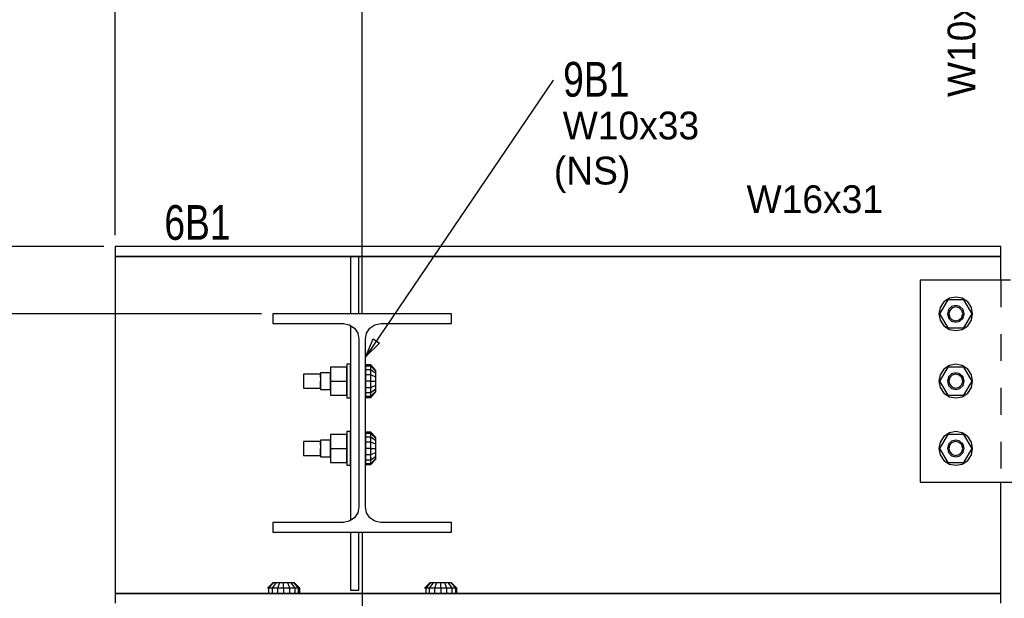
# Model space of a CAD drawing. Header units: inches. Extents: x -17.2 to 17.5, y -11.2 to 11.2.
# Tile 30 of 38: x 3.9 to 7.5, y 4.3 to 6.5. Entities that reach past the tile are written whole.
import ezdxf
from ezdxf.enums import TextEntityAlignment as Align

# ---------------------------------------------------------------- set-up
doc = ezdxf.new("R2010")
doc.units = ezdxf.units.IN
doc.header["$LTSCALE"] = 2.5
doc.header["$MEASUREMENT"] = 0
doc.linetypes.add('SDS2_5', pattern=[0.04, 0.02, -0.02])
doc.layers.add('Layer_0', color=7, linetype='Continuous')

msp = doc.modelspace()

# ---------------------------------------------------------------- linework, layer by layer
at = {"color": 1, "linetype": 'Continuous'}
for p, q in [((4.228, 5.6909), (4.228, 9.1489)), ((5.1447, 5.3993), (5.1447, 8.7947)), ((5.8535, 6.2678), (5.1587, 5.241)), ((4.1864, 5.6493), (2.656, 5.6493)), ((4.1864, 5.6493), (2.656, 5.6493)), ((4.1864, 5.6493), (3.0101, 5.6493)), ((4.7714, 5.3993), (3.0101, 5.3993)), ((5.1587, 5.241), (5.1851, 5.3063)), ((5.1851, 5.3063), (5.2095, 5.2898)), ((5.2095, 5.2898), (5.1587, 5.241)), ((5.1587, 5.241), (5.1587, 5.241)), ((5.1447, 4.5873), (5.1447, -2.3752)), ((5.1447, 4.5873), (5.1447, -2.3752))]:
    msp.add_line(p, q, dxfattribs=at)
at = {"color": 1, "linetype": 'SDS2_5'}
msp.add_line((7.5145, 5.5243), (7.5145, 4.7743), dxfattribs=at)
at = {"layer": 'Layer_0', "color": 2, "linetype": 'Continuous'}
for p, q in [((7.5145, 5.6493), (4.228, 5.6493)), ((4.228, 5.6493), (4.228, 5.6126)), ((7.5145, 5.6126), (7.5145, 5.6493)), ((4.228, 5.6126), (7.5145, 5.6126)), ((5.1014, 5.6126), (4.228, 5.6126)), ((4.228, 5.6126), (4.228, 5.6083)), ((4.228, 5.6083), (4.228, 5.5959)), ((4.228, 5.5959), (4.228, 5.5774)), ((5.1326, 5.6126), (5.1014, 5.6126)), ((5.1014, 5.6126), (5.1014, 5.3993)), ((5.1326, 5.3993), (5.1326, 5.6126)), ((7.5145, 5.6126), (5.1326, 5.6126)), ((7.5145, 5.6083), (7.5145, 5.6126)), ((7.5145, 5.5959), (7.5145, 5.6083)), ((7.5145, 5.5774), (7.5145, 5.5959)), ((4.228, 5.5774), (4.228, 5.5555)), ((4.228, 5.5555), (4.228, 5.1912)), ((7.5145, 5.5555), (7.5145, 5.5774)), ((7.5145, 5.5243), (7.5145, 5.5555)), ((7.5512, 5.5243), (7.2159, 5.5243)), ((7.2159, 5.5243), (7.2159, 5.3993)), ((5.4764, 5.3993), (4.813, 5.3993)), ((4.813, 5.3993), (4.813, 5.363)), ((5.4764, 5.363), (5.4764, 5.3993)), ((7.2159, 5.3993), (7.2159, 5.2534)), ((4.813, 5.363), (5.0751, 5.363)), ((5.0751, 5.363), (5.0971, 5.3587)), ((5.0971, 5.3587), (5.1158, 5.3462)), ((5.1014, 5.3558), (5.1014, 4.6319)), ((5.1158, 5.3462), (5.1282, 5.3275)), ((5.1612, 5.3275), (5.1736, 5.3462)), ((5.1736, 5.3462), (5.1923, 5.3587)), ((5.1923, 5.3587), (5.2143, 5.363)), ((5.2143, 5.363), (5.4764, 5.363)), ((5.1282, 5.3275), (5.1326, 5.3055)), ((5.1326, 5.3055), (5.1326, 4.6822)), ((5.1568, 5.3055), (5.1612, 5.3275)), ((5.1568, 4.6822), (5.1568, 5.3055)), ((7.2159, 5.2534), (7.2159, 5.1493)), ((4.228, 5.1912), (4.228, 5.1373)), ((4.228, 5.1373), (4.228, 5.1073)), ((7.2159, 5.1493), (7.2159, 4.8993)), ((4.228, 5.1073), (4.228, 4.9939)), ((4.228, 4.9939), (4.228, 4.8873)), ((7.2159, 4.8993), (7.2159, 4.7743)), ((4.228, 4.8873), (4.228, 4.418)), ((7.2159, 4.7743), (7.563, 4.7743)), ((7.5145, 4.418), (7.5145, 4.7743)), ((5.1326, 4.6822), (5.1282, 4.6602)), ((5.1612, 4.6602), (5.1568, 4.6822)), ((5.1158, 4.6415), (5.0971, 4.6291)), ((5.1282, 4.6602), (5.1158, 4.6415)), ((5.1736, 4.6415), (5.1612, 4.6602)), ((5.1923, 4.6291), (5.1736, 4.6415)), ((5.0751, 4.6247), (4.813, 4.6247)), ((4.813, 4.6247), (4.813, 4.5884)), ((5.0971, 4.6291), (5.0751, 4.6247)), ((5.2143, 4.6247), (5.1923, 4.6291)), ((5.4764, 4.6247), (5.2143, 4.6247)), ((5.4764, 4.5884), (5.4764, 4.6247)), ((4.813, 4.5884), (5.4764, 4.5884)), ((5.1014, 4.5884), (5.1014, 4.373)), ((5.1326, 4.373), (5.1326, 4.5884)), ((4.228, 4.418), (4.228, 4.3962)), ((4.228, 4.3962), (4.228, 4.3777)), ((7.5145, 4.3962), (7.5145, 4.418)), ((7.5145, 4.3777), (7.5145, 4.3962)), ((4.228, 4.3777), (4.228, 4.3653)), ((4.228, 4.3653), (4.228, 4.3609)), ((7.5145, 4.3609), (4.228, 4.3609)), ((4.228, 4.3609), (4.228, 4.3243)), ((4.228, 4.3609), (4.8218, 4.3609)), ((4.8843, 4.3609), (5.4051, 4.3609)), ((5.1014, 4.373), (5.1326, 4.373)), ((5.4676, 4.3609), (7.5145, 4.3609)), ((7.5145, 4.3653), (7.5145, 4.3777)), ((7.5145, 4.3609), (7.5145, 4.3653)), ((7.5145, 4.3243), (7.5145, 4.3609))]:
    msp.add_line(p, q, dxfattribs=at)
at = {"layer": 'Layer_0', "color": 1, "linetype": 'Continuous'}
for p, q in [((7.3178, 5.4514), (7.2877, 5.3993)), ((7.3239, 5.457), (7.3036, 5.4435)), ((7.3779, 5.4514), (7.3178, 5.4514)), ((7.3478, 5.4618), (7.3239, 5.457)), ((7.3717, 5.457), (7.3478, 5.4618)), ((7.392, 5.4435), (7.3717, 5.457)), ((7.408, 5.3993), (7.3779, 5.4514)), ((7.2901, 5.4232), (7.2853, 5.3993)), ((7.3036, 5.4435), (7.2901, 5.4232)), ((7.3208, 5.4149), (7.3166, 5.3993)), ((7.3322, 5.4263), (7.3208, 5.4149)), ((7.3253, 5.4123), (7.3218, 5.3993)), ((7.3348, 5.4218), (7.3253, 5.4123)), ((7.3478, 5.4305), (7.3322, 5.4263)), ((7.3478, 5.4253), (7.3348, 5.4218)), ((7.3634, 5.4263), (7.3478, 5.4305)), ((7.3608, 5.4218), (7.3478, 5.4253)), ((7.3704, 5.4123), (7.3608, 5.4218)), ((7.3749, 5.4149), (7.3634, 5.4263)), ((7.3739, 5.3993), (7.3704, 5.4123)), ((7.3791, 5.3993), (7.3749, 5.4149)), ((7.4056, 5.4232), (7.392, 5.4435)), ((7.4103, 5.3993), (7.4056, 5.4232)), ((7.2853, 5.3993), (7.2901, 5.3754)), ((7.2877, 5.3993), (7.3178, 5.3472)), ((7.2901, 5.3754), (7.3036, 5.3551)), ((7.3166, 5.3993), (7.3208, 5.3837)), ((7.3208, 5.3837), (7.3322, 5.3722)), ((7.3218, 5.3993), (7.3253, 5.3863)), ((7.3253, 5.3863), (7.3348, 5.3767)), ((7.3322, 5.3722), (7.3478, 5.368)), ((7.3348, 5.3767), (7.3478, 5.3732)), ((7.3478, 5.3732), (7.3608, 5.3767)), ((7.3478, 5.368), (7.3634, 5.3722)), ((7.3608, 5.3767), (7.3704, 5.3863)), ((7.3634, 5.3722), (7.3749, 5.3837)), ((7.3704, 5.3863), (7.3739, 5.3993)), ((7.3749, 5.3837), (7.3791, 5.3993)), ((7.3779, 5.3472), (7.408, 5.3993)), ((7.392, 5.3551), (7.4056, 5.3754)), ((7.4056, 5.3754), (7.4103, 5.3993)), ((7.3036, 5.3551), (7.3239, 5.3415)), ((7.3178, 5.3472), (7.3779, 5.3472)), ((7.3239, 5.3415), (7.3478, 5.3368)), ((7.3478, 5.3368), (7.3717, 5.3415)), ((7.3717, 5.3415), (7.392, 5.3551)), ((5.0882, 5.2014), (5.027, 5.2014)), ((5.027, 5.2014), (5.027, 5.1493)), ((5.1012, 5.2118), (5.0882, 5.2118)), ((5.0882, 5.2118), (5.0882, 5.207)), ((5.0882, 5.207), (5.0882, 5.1935)), ((5.0882, 5.1493), (5.0882, 5.2014)), ((5.0882, 5.1935), (5.0882, 5.1732)), ((5.1012, 5.207), (5.1012, 5.2118)), ((5.1012, 5.1935), (5.1012, 5.207)), ((5.1012, 5.1732), (5.1012, 5.1935)), ((5.1765, 5.2094), (5.1569, 5.2094)), ((5.1569, 5.2094), (5.1569, 5.2048)), ((5.1765, 5.2048), (5.1569, 5.2048)), ((5.1569, 5.2048), (5.1569, 5.1918)), ((5.1765, 5.1918), (5.1569, 5.1918)), ((5.1569, 5.1918), (5.1569, 5.1723)), ((5.1765, 5.2048), (5.1765, 5.2094)), ((5.196, 5.1894), (5.1765, 5.2094)), ((5.1765, 5.1918), (5.1765, 5.2048)), ((5.196, 5.1863), (5.1765, 5.2048)), ((5.1765, 5.1723), (5.1765, 5.1918)), ((5.196, 5.1776), (5.1765, 5.1918)), ((5.196, 5.1863), (5.196, 5.1894)), ((7.3178, 5.2014), (7.2877, 5.1493)), ((7.3036, 5.1935), (7.2901, 5.1732)), ((7.3239, 5.207), (7.3036, 5.1935)), ((7.3779, 5.2014), (7.3178, 5.2014)), ((7.3478, 5.2118), (7.3239, 5.207)), ((7.3717, 5.207), (7.3478, 5.2118)), ((7.392, 5.1935), (7.3717, 5.207)), ((7.408, 5.1493), (7.3779, 5.2014)), ((7.4056, 5.1732), (7.392, 5.1935)), ((4.9901, 5.1753), (4.9276, 5.1753)), ((4.9276, 5.1753), (4.9276, 5.1718)), ((4.9276, 5.1718), (4.9276, 5.1623)), ((4.9276, 5.1623), (4.9276, 5.1493)), ((5.027, 5.1805), (4.9901, 5.1805)), ((4.9901, 5.1805), (4.9901, 5.1763)), ((4.9901, 5.1763), (4.9901, 5.1649)), ((4.9901, 5.1718), (4.9901, 5.1753)), ((4.9901, 5.1623), (4.9901, 5.1718)), ((4.9901, 5.1649), (4.9901, 5.1493)), ((5.027, 5.1763), (5.027, 5.1805)), ((5.027, 5.1649), (5.027, 5.1763)), ((5.027, 5.1493), (5.027, 5.1649)), ((5.0882, 5.1732), (5.0882, 5.1493)), ((5.1014, 5.1805), (5.1012, 5.1805)), ((5.1012, 5.1805), (5.1012, 5.1763)), ((5.1012, 5.1763), (5.1012, 5.1649)), ((5.1012, 5.1493), (5.1012, 5.1732)), ((5.1012, 5.1649), (5.1012, 5.1493)), ((5.1569, 5.1805), (5.1568, 5.1805)), ((5.1569, 5.1763), (5.1569, 5.1805)), ((5.1569, 5.1649), (5.1569, 5.1763)), ((5.1765, 5.1723), (5.1569, 5.1723)), ((5.1569, 5.1723), (5.1569, 5.1493)), ((5.1569, 5.1493), (5.1569, 5.1649)), ((5.1765, 5.1493), (5.1765, 5.1723)), ((5.196, 5.1646), (5.1765, 5.1723)), ((5.196, 5.1776), (5.196, 5.1863)), ((5.196, 5.1646), (5.196, 5.1776)), ((5.196, 5.1493), (5.196, 5.1646)), ((7.2901, 5.1732), (7.2853, 5.1493)), ((7.3208, 5.1649), (7.3166, 5.1493)), ((7.3322, 5.1763), (7.3208, 5.1649)), ((7.3253, 5.1623), (7.3218, 5.1493)), ((7.3348, 5.1718), (7.3253, 5.1623)), ((7.3478, 5.1805), (7.3322, 5.1763)), ((7.3478, 5.1753), (7.3348, 5.1718)), ((7.3634, 5.1763), (7.3478, 5.1805)), ((7.3608, 5.1718), (7.3478, 5.1753)), ((7.3704, 5.1623), (7.3608, 5.1718)), ((7.3749, 5.1649), (7.3634, 5.1763)), ((7.3739, 5.1493), (7.3704, 5.1623)), ((7.3791, 5.1493), (7.3749, 5.1649)), ((7.4103, 5.1493), (7.4056, 5.1732)), ((4.9276, 5.1493), (4.9276, 5.1363)), ((4.9276, 5.1363), (4.9276, 5.1267)), ((4.9276, 5.1267), (4.9276, 5.1232)), ((4.9276, 5.1232), (4.9901, 5.1232)), ((4.9901, 5.1493), (4.9901, 5.1337)), ((4.9901, 5.1363), (4.9901, 5.1493)), ((4.9901, 5.1267), (4.9901, 5.1363)), ((4.9901, 5.1337), (4.9901, 5.1222)), ((4.9901, 5.1232), (4.9901, 5.1267)), ((4.9901, 5.1222), (4.9901, 5.118)), ((4.9901, 5.118), (5.027, 5.118)), ((5.027, 5.1337), (5.027, 5.1493)), ((5.027, 5.1493), (5.0882, 5.1493)), ((5.027, 5.1493), (5.027, 5.0972)), ((5.027, 5.1222), (5.027, 5.1337)), ((5.027, 5.118), (5.027, 5.1222)), ((5.0882, 5.1493), (5.0882, 5.1254)), ((5.0882, 5.0972), (5.0882, 5.1493)), ((5.0882, 5.1254), (5.0882, 5.1051)), ((5.1012, 5.1254), (5.1012, 5.1493)), ((5.1012, 5.1493), (5.1012, 5.1337)), ((5.1012, 5.1337), (5.1012, 5.1222)), ((5.1012, 5.1051), (5.1012, 5.1254)), ((5.1012, 5.1222), (5.1012, 5.118)), ((5.1012, 5.118), (5.1014, 5.118)), ((5.1568, 5.118), (5.1569, 5.118)), ((5.1765, 5.1493), (5.1569, 5.1493)), ((5.1569, 5.1493), (5.1569, 5.1263)), ((5.1569, 5.1337), (5.1569, 5.1493)), ((5.1569, 5.1222), (5.1569, 5.1337)), ((5.1569, 5.1263), (5.1765, 5.1263)), ((5.1569, 5.1263), (5.1569, 5.1068)), ((5.1569, 5.118), (5.1569, 5.1222)), ((5.1765, 5.1263), (5.1765, 5.1493)), ((5.1765, 5.1493), (5.196, 5.1493)), ((5.1765, 5.1263), (5.196, 5.1339)), ((5.1765, 5.1068), (5.1765, 5.1263)), ((5.1765, 5.1068), (5.196, 5.1209)), ((5.196, 5.1339), (5.196, 5.1493)), ((5.196, 5.1209), (5.196, 5.1339)), ((5.196, 5.1122), (5.196, 5.1209)), ((7.2853, 5.1493), (7.2901, 5.1254)), ((7.2877, 5.1493), (7.3178, 5.0972)), ((7.2901, 5.1254), (7.3036, 5.1051)), ((7.3166, 5.1493), (7.3208, 5.1337)), ((7.3208, 5.1337), (7.3322, 5.1222)), ((7.3218, 5.1493), (7.3253, 5.1363)), ((7.3253, 5.1363), (7.3348, 5.1267)), ((7.3322, 5.1222), (7.3478, 5.118)), ((7.3348, 5.1267), (7.3478, 5.1232)), ((7.3478, 5.1232), (7.3608, 5.1267)), ((7.3478, 5.118), (7.3634, 5.1222)), ((7.3608, 5.1267), (7.3704, 5.1363)), ((7.3634, 5.1222), (7.3749, 5.1337)), ((7.3704, 5.1363), (7.3739, 5.1493)), ((7.3749, 5.1337), (7.3791, 5.1493)), ((7.3779, 5.0972), (7.408, 5.1493)), ((7.392, 5.1051), (7.4056, 5.1254)), ((7.4056, 5.1254), (7.4103, 5.1493)), ((5.027, 5.0972), (5.0882, 5.0972)), ((5.0882, 5.1051), (5.0882, 5.0915)), ((5.0882, 5.0915), (5.0882, 5.0868)), ((5.0882, 5.0868), (5.1012, 5.0868)), ((5.1012, 5.0915), (5.1012, 5.1051)), ((5.1012, 5.0868), (5.1012, 5.0915)), ((5.1569, 5.1068), (5.1765, 5.1068)), ((5.1569, 5.1068), (5.1569, 5.0937)), ((5.1569, 5.0937), (5.1765, 5.0937)), ((5.1569, 5.0937), (5.1569, 5.0891)), ((5.1569, 5.0891), (5.1765, 5.0891)), ((5.1765, 5.0937), (5.196, 5.1122)), ((5.1765, 5.0891), (5.196, 5.1092)), ((5.1765, 5.0937), (5.1765, 5.1068)), ((5.1765, 5.0891), (5.1765, 5.0937)), ((5.196, 5.1092), (5.196, 5.1122)), ((7.3036, 5.1051), (7.3239, 5.0915)), ((7.3178, 5.0972), (7.3779, 5.0972)), ((7.3239, 5.0915), (7.3478, 5.0868)), ((7.3478, 5.0868), (7.3717, 5.0915)), ((7.3717, 5.0915), (7.392, 5.1051)), ((5.0882, 4.9514), (5.027, 4.9514)), ((5.027, 4.9514), (5.027, 4.8993)), ((5.1012, 4.9618), (5.0882, 4.9618)), ((5.0882, 4.9618), (5.0882, 4.957)), ((5.0882, 4.957), (5.0882, 4.9435)), ((5.0882, 4.8993), (5.0882, 4.9514)), ((5.0882, 4.9435), (5.0882, 4.9232)), ((5.1012, 4.957), (5.1012, 4.9618)), ((5.1012, 4.9435), (5.1012, 4.957)), ((5.1012, 4.9232), (5.1012, 4.9435)), ((5.1765, 4.9594), (5.1569, 4.9594)), ((5.1569, 4.9594), (5.1569, 4.9548)), ((5.1765, 4.9548), (5.1569, 4.9548)), ((5.1569, 4.9548), (5.1569, 4.9418)), ((5.1765, 4.9418), (5.1569, 4.9418)), ((5.1569, 4.9418), (5.1569, 4.9223)), ((5.1765, 4.9548), (5.1765, 4.9594)), ((5.196, 4.9394), (5.1765, 4.9594)), ((5.1765, 4.9418), (5.1765, 4.9548)), ((5.196, 4.9363), (5.1765, 4.9548)), ((5.1765, 4.9223), (5.1765, 4.9418)), ((5.196, 4.9276), (5.1765, 4.9418)), ((5.196, 4.9363), (5.196, 4.9394)), ((5.196, 4.9276), (5.196, 4.9363)), ((7.3178, 4.9514), (7.2877, 4.8993)), ((7.3036, 4.9435), (7.2901, 4.9232)), ((7.3239, 4.957), (7.3036, 4.9435)), ((7.3779, 4.9514), (7.3178, 4.9514)), ((7.3478, 4.9618), (7.3239, 4.957)), ((7.3717, 4.957), (7.3478, 4.9618)), ((7.392, 4.9435), (7.3717, 4.957)), ((7.408, 4.8993), (7.3779, 4.9514)), ((7.4056, 4.9232), (7.392, 4.9435)), ((4.9901, 4.9253), (4.9276, 4.9253)), ((4.9276, 4.9253), (4.9276, 4.9218)), ((4.9276, 4.9218), (4.9276, 4.9123)), ((4.9276, 4.9123), (4.9276, 4.8993)), ((4.9276, 4.8993), (4.9276, 4.8863)), ((5.027, 4.9305), (4.9901, 4.9305)), ((4.9901, 4.9305), (4.9901, 4.9263)), ((4.9901, 4.9263), (4.9901, 4.9149)), ((4.9901, 4.9218), (4.9901, 4.9253)), ((4.9901, 4.9123), (4.9901, 4.9218)), ((4.9901, 4.9149), (4.9901, 4.8993)), ((4.9901, 4.8993), (4.9901, 4.8837)), ((4.9901, 4.8863), (4.9901, 4.8993)), ((5.027, 4.9263), (5.027, 4.9305)), ((5.027, 4.9149), (5.027, 4.9263)), ((5.027, 4.8993), (5.027, 4.9149)), ((5.027, 4.8837), (5.027, 4.8993)), ((5.027, 4.8993), (5.0882, 4.8993)), ((5.027, 4.8993), (5.027, 4.8472)), ((5.0882, 4.9232), (5.0882, 4.8993)), ((5.0882, 4.8993), (5.0882, 4.8754)), ((5.0882, 4.8472), (5.0882, 4.8993)), ((5.1014, 4.9305), (5.1012, 4.9305)), ((5.1012, 4.9305), (5.1012, 4.9263)), ((5.1012, 4.9263), (5.1012, 4.9149)), ((5.1012, 4.8993), (5.1012, 4.9232)), ((5.1012, 4.9149), (5.1012, 4.8993)), ((5.1012, 4.8754), (5.1012, 4.8993)), ((5.1012, 4.8993), (5.1012, 4.8837)), ((5.1569, 4.9305), (5.1568, 4.9305)), ((5.1569, 4.9263), (5.1569, 4.9305)), ((5.1569, 4.9149), (5.1569, 4.9263)), ((5.1765, 4.9223), (5.1569, 4.9223)), ((5.1569, 4.9223), (5.1569, 4.8993)), ((5.1569, 4.8993), (5.1569, 4.9149)), ((5.1765, 4.8993), (5.1569, 4.8993)), ((5.1569, 4.8993), (5.1569, 4.8763)), ((5.1569, 4.8837), (5.1569, 4.8993)), ((5.1765, 4.8993), (5.1765, 4.9223)), ((5.196, 4.9146), (5.1765, 4.9223)), ((5.1765, 4.8763), (5.1765, 4.8993)), ((5.1765, 4.8993), (5.196, 4.8993)), ((5.196, 4.9146), (5.196, 4.9276)), ((5.196, 4.8993), (5.196, 4.9146)), ((5.196, 4.8839), (5.196, 4.8993)), ((7.2901, 4.9232), (7.2853, 4.8993)), ((7.2853, 4.8993), (7.2901, 4.8754)), ((7.2877, 4.8993), (7.3178, 4.8472)), ((7.3208, 4.9149), (7.3166, 4.8993)), ((7.3166, 4.8993), (7.3208, 4.8837)), ((7.3322, 4.9263), (7.3208, 4.9149)), ((7.3253, 4.9123), (7.3218, 4.8993)), ((7.3218, 4.8993), (7.3253, 4.8863)), ((7.3348, 4.9218), (7.3253, 4.9123)), ((7.3478, 4.9305), (7.3322, 4.9263)), ((7.3478, 4.9253), (7.3348, 4.9218)), ((7.3634, 4.9263), (7.3478, 4.9305)), ((7.3608, 4.9218), (7.3478, 4.9253)), ((7.3704, 4.9123), (7.3608, 4.9218)), ((7.3749, 4.9149), (7.3634, 4.9263)), ((7.3739, 4.8993), (7.3704, 4.9123)), ((7.3704, 4.8863), (7.3739, 4.8993)), ((7.3791, 4.8993), (7.3749, 4.9149)), ((7.3749, 4.8837), (7.3791, 4.8993)), ((7.3779, 4.8472), (7.408, 4.8993)), ((7.4103, 4.8993), (7.4056, 4.9232)), ((7.4056, 4.8754), (7.4103, 4.8993)), ((4.9276, 4.8863), (4.9276, 4.8767)), ((4.9276, 4.8767), (4.9276, 4.8732)), ((4.9276, 4.8732), (4.9901, 4.8732)), ((4.9901, 4.8767), (4.9901, 4.8863)), ((4.9901, 4.8837), (4.9901, 4.8722)), ((4.9901, 4.8732), (4.9901, 4.8767)), ((4.9901, 4.8722), (4.9901, 4.868)), ((4.9901, 4.868), (5.027, 4.868)), ((5.027, 4.8722), (5.027, 4.8837)), ((5.027, 4.868), (5.027, 4.8722)), ((5.0882, 4.8754), (5.0882, 4.8551)), ((5.1012, 4.8837), (5.1012, 4.8722)), ((5.1012, 4.8551), (5.1012, 4.8754)), ((5.1012, 4.8722), (5.1012, 4.868)), ((5.1012, 4.868), (5.1014, 4.868)), ((5.1568, 4.868), (5.1569, 4.868)), ((5.1569, 4.8722), (5.1569, 4.8837)), ((5.1569, 4.8763), (5.1765, 4.8763)), ((5.1569, 4.8763), (5.1569, 4.8568)), ((5.1569, 4.868), (5.1569, 4.8722)), ((5.1765, 4.8763), (5.196, 4.8839)), ((5.1765, 4.8568), (5.1765, 4.8763)), ((5.1765, 4.8568), (5.196, 4.8709)), ((5.1765, 4.8437), (5.196, 4.8622)), ((5.196, 4.8709), (5.196, 4.8839)), ((5.196, 4.8622), (5.196, 4.8709)), ((5.196, 4.8592), (5.196, 4.8622)), ((7.2901, 4.8754), (7.3036, 4.8551)), ((7.3208, 4.8837), (7.3322, 4.8722)), ((7.3253, 4.8863), (7.3348, 4.8767)), ((7.3322, 4.8722), (7.3478, 4.868)), ((7.3348, 4.8767), (7.3478, 4.8732)), ((7.3478, 4.8732), (7.3608, 4.8767)), ((7.3478, 4.868), (7.3634, 4.8722)), ((7.3608, 4.8767), (7.3704, 4.8863)), ((7.3634, 4.8722), (7.3749, 4.8837)), ((7.392, 4.8551), (7.4056, 4.8754)), ((5.027, 4.8472), (5.0882, 4.8472)), ((5.0882, 4.8551), (5.0882, 4.8415)), ((5.0882, 4.8415), (5.0882, 4.8368)), ((5.0882, 4.8368), (5.1012, 4.8368)), ((5.1012, 4.8415), (5.1012, 4.8551)), ((5.1012, 4.8368), (5.1012, 4.8415)), ((5.1569, 4.8568), (5.1765, 4.8568)), ((5.1569, 4.8568), (5.1569, 4.8437)), ((5.1569, 4.8437), (5.1765, 4.8437)), ((5.1569, 4.8437), (5.1569, 4.8391)), ((5.1569, 4.8391), (5.1765, 4.8391)), ((5.1765, 4.8391), (5.196, 4.8592)), ((5.1765, 4.8437), (5.1765, 4.8568)), ((5.1765, 4.8391), (5.1765, 4.8437)), ((7.3036, 4.8551), (7.3239, 4.8415)), ((7.3178, 4.8472), (7.3779, 4.8472)), ((7.3239, 4.8415), (7.3478, 4.8368)), ((7.3478, 4.8368), (7.3717, 4.8415)), ((7.3717, 4.8415), (7.392, 4.8551)), ((4.8129, 4.4002), (4.7929, 4.3806)), ((4.816, 4.4002), (4.7975, 4.3806)), ((4.8247, 4.4002), (4.8105, 4.3806)), ((4.816, 4.4002), (4.8129, 4.4002)), ((4.8247, 4.4002), (4.816, 4.4002)), ((4.8377, 4.4002), (4.8247, 4.4002)), ((4.8377, 4.4002), (4.83, 4.3806)), ((4.853, 4.4002), (4.8377, 4.4002)), ((4.853, 4.3806), (4.853, 4.4002)), ((4.8684, 4.4002), (4.853, 4.4002)), ((4.876, 4.3806), (4.8684, 4.4002)), ((4.8814, 4.4002), (4.8684, 4.4002)), ((4.8956, 4.3806), (4.8814, 4.4002)), ((4.8901, 4.4002), (4.8814, 4.4002)), ((4.9086, 4.3806), (4.8901, 4.4002)), ((4.8931, 4.4002), (4.8901, 4.4002)), ((4.9132, 4.3806), (4.8931, 4.4002)), ((5.3963, 4.4002), (5.3762, 4.3806)), ((5.3993, 4.4002), (5.3808, 4.3806)), ((5.408, 4.4002), (5.3938, 4.3806)), ((5.3993, 4.4002), (5.3963, 4.4002)), ((5.408, 4.4002), (5.3993, 4.4002)), ((5.421, 4.4002), (5.408, 4.4002)), ((5.421, 4.4002), (5.4134, 4.3806)), ((5.4364, 4.4002), (5.421, 4.4002)), ((5.4364, 4.3806), (5.4364, 4.4002)), ((5.4517, 4.4002), (5.4364, 4.4002)), ((5.4594, 4.3806), (5.4517, 4.4002)), ((5.4647, 4.4002), (5.4517, 4.4002)), ((5.4789, 4.3806), (5.4647, 4.4002)), ((5.4734, 4.4002), (5.4647, 4.4002)), ((5.4919, 4.3806), (5.4734, 4.4002)), ((5.4765, 4.4002), (5.4734, 4.4002)), ((5.4965, 4.3806), (5.4765, 4.4002)), ((4.7975, 4.3806), (4.7929, 4.3806)), ((4.7929, 4.3611), (4.7975, 4.3611)), ((4.7975, 4.3806), (4.7975, 4.3611)), ((4.8105, 4.3806), (4.7975, 4.3806)), ((4.7975, 4.3611), (4.8105, 4.3611)), ((4.8105, 4.3806), (4.8105, 4.3611)), ((4.83, 4.3806), (4.8105, 4.3806)), ((4.8105, 4.3611), (4.83, 4.3611)), ((4.826, 4.3611), (4.8218, 4.3611)), ((4.8218, 4.3611), (4.8218, 4.3609)), ((4.8374, 4.3611), (4.826, 4.3611)), ((4.83, 4.3806), (4.83, 4.3611)), ((4.853, 4.3806), (4.83, 4.3806)), ((4.83, 4.3611), (4.853, 4.3611)), ((4.853, 4.3611), (4.8374, 4.3611)), ((4.853, 4.3806), (4.853, 4.3611)), ((4.876, 4.3806), (4.853, 4.3806)), ((4.853, 4.3611), (4.876, 4.3611)), ((4.8687, 4.3611), (4.853, 4.3611)), ((4.8801, 4.3611), (4.8687, 4.3611)), ((4.876, 4.3611), (4.876, 4.3806)), ((4.8956, 4.3806), (4.876, 4.3806)), ((4.876, 4.3611), (4.8956, 4.3611)), ((4.8843, 4.3611), (4.8801, 4.3611)), ((4.8843, 4.3609), (4.8843, 4.3611)), ((4.8956, 4.3611), (4.8956, 4.3806)), ((4.9086, 4.3806), (4.8956, 4.3806)), ((4.8956, 4.3611), (4.9086, 4.3611)), ((4.9086, 4.3611), (4.9086, 4.3806)), ((4.9132, 4.3806), (4.9086, 4.3806)), ((4.9086, 4.3611), (4.9132, 4.3611)), ((4.9132, 4.3611), (4.9132, 4.3806)), ((5.3808, 4.3806), (5.3762, 4.3806)), ((5.3762, 4.3611), (5.3808, 4.3611)), ((5.3808, 4.3806), (5.3808, 4.3611)), ((5.3938, 4.3806), (5.3808, 4.3806)), ((5.3808, 4.3611), (5.3938, 4.3611)), ((5.3938, 4.3806), (5.3938, 4.3611)), ((5.4134, 4.3806), (5.3938, 4.3806)), ((5.3938, 4.3611), (5.4134, 4.3611)), ((5.4093, 4.3611), (5.4051, 4.3611)), ((5.4051, 4.3611), (5.4051, 4.3609)), ((5.4207, 4.3611), (5.4093, 4.3611)), ((5.4134, 4.3806), (5.4134, 4.3611)), ((5.4364, 4.3806), (5.4134, 4.3806)), ((5.4134, 4.3611), (5.4364, 4.3611)), ((5.4364, 4.3611), (5.4207, 4.3611)), ((5.4364, 4.3806), (5.4364, 4.3611)), ((5.4594, 4.3806), (5.4364, 4.3806)), ((5.4364, 4.3611), (5.4594, 4.3611)), ((5.452, 4.3611), (5.4364, 4.3611)), ((5.4634, 4.3611), (5.452, 4.3611)), ((5.4594, 4.3611), (5.4594, 4.3806)), ((5.4789, 4.3806), (5.4594, 4.3806)), ((5.4594, 4.3611), (5.4789, 4.3611)), ((5.4676, 4.3611), (5.4634, 4.3611)), ((5.4676, 4.3609), (5.4676, 4.3611)), ((5.4789, 4.3611), (5.4789, 4.3806)), ((5.4919, 4.3806), (5.4789, 4.3806)), ((5.4789, 4.3611), (5.4919, 4.3611)), ((5.4919, 4.3611), (5.4919, 4.3806)), ((5.4965, 4.3806), (5.4919, 4.3806)), ((5.4919, 4.3611), (5.4965, 4.3611)), ((5.4965, 4.3611), (5.4965, 4.3806))]:
    msp.add_line(p, q, dxfattribs=at)

# ---------------------------------------------------------------- texts
at = {"color": 1, "linetype": 'Continuous'}
msp.add_text('(NS)', height=0.10322, dxfattribs=at).set_placement((5.8563, 5.8797))
at = {"layer": 'Layer_0', "color": 1, "linetype": 'Continuous'}
msp.add_text('W10x33', height=0.10322, rotation=90, dxfattribs=at).set_placement((7.3174, 6.4577), align=Align.TOP_CENTER)
at = {"layer": 'Layer_0', "color": 2, "linetype": 'Continuous', "width": 0.8}
for s, p in [('9B1', (5.8907, 6.2059)), ('6B1', (4.4108, 5.6742))]:
    msp.add_text(s, height=0.12902, dxfattribs=at).set_placement(p)
at = {"layer": 'Layer_0', "color": 1, "linetype": 'Continuous'}
msp.add_text('W10x33', height=0.10322, dxfattribs=at).set_placement((5.889, 6.0472))
msp.add_text('W16x31', height=0.10322, dxfattribs=at).set_placement((6.8245, 5.8767), align=Align.TOP_CENTER)

doc.saveas('drawing.dxf')
